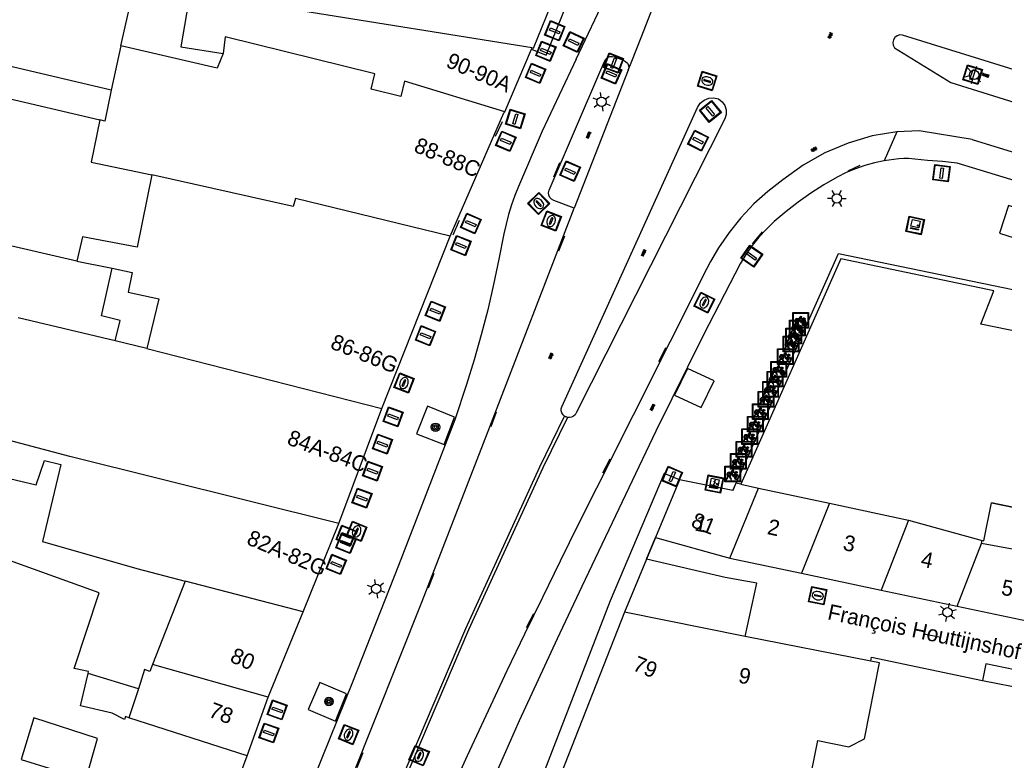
# Model space of a CAD drawing. Header units: metres. Extents: x 93870 to 95789, y 463036 to 464040.
# Tile 95 of 256: x 94023 to 94086, y 463815 to 463862. Entities that reach past the tile are written whole.
import ezdxf
from ezdxf.enums import TextEntityAlignment as Align

# ---------------------------------------------------------------- set-up
doc = ezdxf.new("R2010")
doc.units = ezdxf.units.M
doc.header["$LTSCALE"] = 25.4
for name, color, linetype in [('B_BEBOUWINGSGRENS_0', 1, 'Continuous'), ('B_OVERBOUWLIJN_LIJN_1', 7, 'Continuous'), ('B_TUSSENMUUR_0', 7, 'Continuous'), ('G_GRENS_ALGEMEEN_0', 7, 'Continuous'), ('Q_BOOM_0', 3, 'Continuous'), ('Q_DRUKKNOPPAAL_0', 132, 'Continuous'), ('Q_ELEKTRAKAST_0', 7, 'Continuous'), ('Q_FIETSENREK_0', 6, 'Continuous'), ('Q_GASPUT_0', 7, 'Continuous'), ('Q_INSPECTIE_OF_RIOOLPUT_0', 253, 'Continuous'), ('Q_KOLK_0', 254, 'Continuous'), ('Q_LICHTMAST_0', 2, 'Continuous'), ('Q_LIJNAFWATERING_LIJN_0', 7, 'Continuous'), ('Q_VERKEERSBORDPAAL_0', 40, 'Continuous'), ('Q_VERKEERSREGELINSTALLATIEKAST', 7, 'Continuous'), ('Q_VERKEERSREGELINSTALLATIEPAAL', 40, 'Continuous'), ('S_GBKN_SYMBOOL_GV_GROOT_0', 7, 'Continuous'), ('S_GBKN_SYMBOOL_OV_GROOT_0', 7, 'Continuous'), ('T_MUUR_30CM_0', 10, 'Continuous'), ('T_MUUR_30CM_1', 10, 'Continuous'), ('T_MUUR_30CM_LIJN_1', 10, 'Continuous'), ('V_WEGGRENS_0', 7, 'Continuous'), ('Z_GBKN_HUISNUMMER_0', 252, 'Continuous'), ('Z_STRAATNAAM_0', 252, 'Continuous')]:
    doc.layers.add(name, color=color, linetype=linetype)
doc.layers.add('Q_PAAL_STEEN_0', color=7, linetype='Continuous', true_color=0xa97373)

# ---------------------------------------------------------------- blocks, each defined once
blk = doc.blocks.new('Q_ELEKTRAKAST')
for points in [[(-0.5, 0.5), (0.5, 0.5), (0.5, -0.5), (-0.5, -0.5)], [(-0.262, 0.264), (0.25, 0.264), (0.25, 0.187), (-0.262, 0.187)], [(-0.262, 0.107), (0.25, 0.107), (0.25, -0.332), (-0.262, -0.332)]]:
    blk.add_lwpolyline(points, close=True)
blk.add_lwpolyline([(-0.442, 0.464), (0.438, 0.464, -0.414214), (0.459, 0.442), (0.459, -0.437, -0.414214), (0.438, -0.459), (-0.442, -0.459, -0.414214), (-0.463, -0.437), (-0.463, 0.442), (-0.463, 0.444), (-0.463, 0.446), (-0.463, 0.448), (-0.462, 0.45), (-0.461, 0.451), (-0.46, 0.453), (-0.459, 0.455), (-0.458, 0.456), (-0.457, 0.457), (-0.456, 0.459), (-0.454, 0.46), (-0.453, 0.461), (-0.451, 0.462), (-0.449, 0.462), (-0.447, 0.463), (-0.446, 0.463), (-0.444, 0.464), (-0.442, 0.464)], format="xyb")
blk.add_lwpolyline([(-0.177, 0.001, -1), (-0.177, -0.069, -1)], format="xyb", close=True)
blk.add_lwpolyline([(0.044, 0.088), (-0.056, -0.112), (0.044, -0.112), (-0.056, -0.312)])
blk = doc.blocks.new('Q_VERKEERSREGELINSTALLATIEKAST')
for points in [[(-0.5, 0.5), (0.5, 0.5), (0.5, -0.5), (-0.5, -0.5)], [(-0.262, 0.264), (0.25, 0.264), (0.25, 0.187), (-0.262, 0.187)], [(-0.262, 0.107), (0.25, 0.107), (0.25, -0.332), (-0.262, -0.332)]]:
    blk.add_lwpolyline(points, close=True)
blk.add_lwpolyline([(-0.442, 0.464), (0.438, 0.464, -0.414214), (0.459, 0.442), (0.459, -0.437, -0.414214), (0.438, -0.459), (-0.442, -0.459, -0.414214), (-0.463, -0.437), (-0.463, 0.442), (-0.463, 0.444), (-0.463, 0.446), (-0.463, 0.448), (-0.462, 0.45), (-0.461, 0.451), (-0.46, 0.453), (-0.459, 0.455), (-0.458, 0.456), (-0.457, 0.457), (-0.456, 0.459), (-0.454, 0.46), (-0.453, 0.461), (-0.451, 0.462), (-0.449, 0.462), (-0.447, 0.463), (-0.446, 0.463), (-0.444, 0.464), (-0.442, 0.464)], format="xyb")
blk.add_circle((-0.177, -0.034), 0.0354)
blk = doc.blocks.new('Q_LICHTMAST')
for points in [[(-0.26, 0.15), (-0.52, 0.3)], [(0, 0.3), (0, 0.6)], [(0.26, 0.15), (0.52, 0.3)], [(-0.26, -0.15), (-0.52, -0.3)], [(0, -0.3), (0, -0.6)], [(0.26, -0.15), (0.52, -0.3)]]:
    blk.add_lwpolyline(points)
blk.add_circle((0, 0), 0.3)
blk = doc.blocks.new('Q_VERKEERSREGELINSTALLATIEPAAL')
for points in [[(-0.5, 0.5), (0.5, 0.5), (0.5, -0.5), (-0.5, -0.5)], [(-0.08, 0.333), (0.071, 0.333), (0.071, -0.329), (-0.08, -0.329)]]:
    blk.add_lwpolyline(points, close=True)
blk.add_lwpolyline([(-0.442, 0.464), (0.438, 0.464, -0.414214), (0.459, 0.442), (0.459, -0.437, -0.414214), (0.438, -0.459), (-0.442, -0.459, -0.414214), (-0.463, -0.437), (-0.463, 0.442), (-0.463, 0.444), (-0.463, 0.446), (-0.463, 0.448), (-0.462, 0.45), (-0.461, 0.451), (-0.46, 0.453), (-0.459, 0.455), (-0.458, 0.456), (-0.457, 0.457), (-0.456, 0.459), (-0.454, 0.46), (-0.453, 0.461), (-0.451, 0.462), (-0.449, 0.462), (-0.447, 0.463), (-0.446, 0.463), (-0.444, 0.464), (-0.442, 0.464)], format="xyb")
blk = doc.blocks.new('Q_VERKEERSBORDPAAL')
for points in [[(-0.5, 0.5), (0.5, 0.5), (0.5, -0.5), (-0.5, -0.5)], [(-0.08, 0.333), (0.071, 0.333), (0.071, -0.329), (-0.08, -0.329)]]:
    blk.add_lwpolyline(points, close=True)
blk.add_lwpolyline([(-0.442, 0.464), (0.438, 0.464, -0.414214), (0.459, 0.442), (0.459, -0.437, -0.414214), (0.438, -0.459), (-0.442, -0.459, -0.414214), (-0.463, -0.437), (-0.463, 0.442), (-0.463, 0.444), (-0.463, 0.446), (-0.463, 0.448), (-0.462, 0.45), (-0.461, 0.451), (-0.46, 0.453), (-0.459, 0.455), (-0.458, 0.456), (-0.457, 0.457), (-0.456, 0.459), (-0.454, 0.46), (-0.453, 0.461), (-0.451, 0.462), (-0.449, 0.462), (-0.447, 0.463), (-0.446, 0.463), (-0.444, 0.464), (-0.442, 0.464)], format="xyb")
blk = doc.blocks.new('Q_DRUKKNOPPAAL')
for points in [[(-0.5, 0.5), (0.5, 0.5), (0.5, -0.5), (-0.5, -0.5)], [(-0.08, 0.333), (0.071, 0.333), (0.071, -0.329), (-0.08, -0.329)]]:
    blk.add_lwpolyline(points, close=True)
blk.add_lwpolyline([(-0.442, 0.464), (0.438, 0.464, -0.414214), (0.459, 0.442), (0.459, -0.437, -0.414214), (0.438, -0.459), (-0.442, -0.459, -0.414214), (-0.463, -0.437), (-0.463, 0.442), (-0.463, 0.444), (-0.463, 0.446), (-0.463, 0.448), (-0.462, 0.45), (-0.461, 0.451), (-0.46, 0.453), (-0.459, 0.455), (-0.458, 0.456), (-0.457, 0.457), (-0.456, 0.459), (-0.454, 0.46), (-0.453, 0.461), (-0.451, 0.462), (-0.449, 0.462), (-0.447, 0.463), (-0.446, 0.463), (-0.444, 0.464), (-0.442, 0.464)], format="xyb")
blk = doc.blocks.new('Q_PAAL_STEEN')
for points in [[(-0.5, 0.5), (0.5, 0.5), (0.5, -0.5), (-0.5, -0.5)], [(-0.08, 0.333), (0.071, 0.333), (0.071, -0.329), (-0.08, -0.329)]]:
    blk.add_lwpolyline(points, close=True)
blk.add_lwpolyline([(-0.442, 0.464), (0.438, 0.464, -0.414214), (0.459, 0.442), (0.459, -0.437, -0.414214), (0.438, -0.459), (-0.442, -0.459, -0.414214), (-0.463, -0.437), (-0.463, 0.442), (-0.463, 0.444), (-0.463, 0.446), (-0.463, 0.448), (-0.462, 0.45), (-0.461, 0.451), (-0.46, 0.453), (-0.459, 0.455), (-0.458, 0.456), (-0.457, 0.457), (-0.456, 0.459), (-0.454, 0.46), (-0.453, 0.461), (-0.451, 0.462), (-0.449, 0.462), (-0.447, 0.463), (-0.446, 0.463), (-0.444, 0.464), (-0.442, 0.464)], format="xyb")
blk = doc.blocks.new('Q_INSPECTIE_OF_RIOOLPUT')
blk.add_lwpolyline([(-0.5, 0.5), (0.5, 0.5), (0.5, -0.5), (-0.5, -0.5)], close=True)
for points in [[(-0.442, 0.464), (0.438, 0.464, -0.414214), (0.459, 0.442), (0.459, -0.437, -0.414214), (0.438, -0.459), (-0.442, -0.459, -0.414214), (-0.463, -0.437), (-0.463, 0.442), (-0.463, 0.444), (-0.463, 0.446), (-0.463, 0.448), (-0.462, 0.45), (-0.461, 0.451), (-0.46, 0.453), (-0.459, 0.455), (-0.458, 0.456), (-0.457, 0.457), (-0.456, 0.459), (-0.454, 0.46), (-0.453, 0.461), (-0.451, 0.462), (-0.449, 0.462), (-0.447, 0.463), (-0.446, 0.463), (-0.444, 0.464), (-0.442, 0.464)], [(-0.345, 0.105, 0.380426), (-0.276, -0.18)], [(-0.008, 0.266, 0.240218), (-0.345, 0.105)], [(-0.194, 0.045, 0.853344), (-0.194, -0.032)], [(0.331, 0.111, 0.240191), (-0.008, 0.266)], [(0.185, -0.032, 0.849746), (0.185, 0.045)], [(0.267, -0.176, 0.380426), (0.331, 0.111)], [(-0.276, -0.18, 0.148452), (0.012, -0.257)], [(0.012, -0.257, 0.131742), (0.267, -0.176)]]:
    blk.add_lwpolyline(points, format="xyb")
for points in [[(-0.194, 0.045), (0.185, 0.045)], [(0.185, -0.032), (-0.194, -0.032)]]:
    blk.add_lwpolyline(points)
blk = doc.blocks.new('Q_KOLK')
blk.add_lwpolyline([(-0.5, 0.5), (0.5, 0.5), (0.5, -0.5), (-0.5, -0.5)], close=True)
for points in [[(-0.442, 0.464), (0.438, 0.464, -0.414214), (0.459, 0.442), (0.459, -0.437, -0.414214), (0.438, -0.459), (-0.442, -0.459, -0.414214), (-0.463, -0.437), (-0.463, 0.442, -0.414214), (-0.442, 0.464)], [(-0.345, 0.105, 0.380426), (-0.276, -0.18)], [(-0.008, 0.266, 0.240218), (-0.345, 0.105)], [(-0.194, 0.045, 0.853344), (-0.194, -0.032)], [(0.331, 0.111, 0.240191), (-0.008, 0.266)], [(0.185, -0.032, 0.849746), (0.185, 0.045)], [(0.267, -0.176, 0.380426), (0.331, 0.111)], [(-0.276, -0.18, 0.148452), (0.012, -0.257)], [(0.012, -0.257, 0.131742), (0.267, -0.176)]]:
    blk.add_lwpolyline(points, format="xyb")
for points in [[(-0.194, 0.045), (0.185, 0.045)], [(0.185, -0.032), (-0.194, -0.032)]]:
    blk.add_lwpolyline(points)
blk = doc.blocks.new('Q_GASPUT')
blk.add_lwpolyline([(-0.5, 0.5), (0.5, 0.5), (0.5, -0.5), (-0.5, -0.5)], close=True)
for points in [[(-0.442, 0.464), (0.438, 0.464, -0.414214), (0.459, 0.442), (0.459, -0.437, -0.414214), (0.438, -0.459), (-0.442, -0.459, -0.414214), (-0.463, -0.437), (-0.463, 0.442), (-0.463, 0.444), (-0.463, 0.446), (-0.463, 0.448), (-0.462, 0.45), (-0.461, 0.451), (-0.46, 0.453), (-0.459, 0.455), (-0.458, 0.456), (-0.457, 0.457), (-0.456, 0.459), (-0.454, 0.46), (-0.453, 0.461), (-0.451, 0.462), (-0.449, 0.462), (-0.447, 0.463), (-0.446, 0.463), (-0.444, 0.464), (-0.442, 0.464)], [(-0.345, 0.105, 0.380426), (-0.276, -0.18)], [(-0.008, 0.266, 0.240218), (-0.345, 0.105)], [(-0.194, 0.045, 0.853344), (-0.194, -0.032)], [(0.331, 0.111, 0.240191), (-0.008, 0.266)], [(0.185, -0.032, 0.849746), (0.185, 0.045)], [(0.267, -0.176, 0.380426), (0.331, 0.111)], [(-0.276, -0.18, 0.148452), (0.012, -0.257)], [(0.012, -0.257, 0.131742), (0.267, -0.176)]]:
    blk.add_lwpolyline(points, format="xyb")
for points in [[(-0.194, 0.045), (0.185, 0.045)], [(0.185, -0.032), (-0.194, -0.032)]]:
    blk.add_lwpolyline(points)
blk = doc.blocks.new('Q_FIETSENREK')
for points in [[(-0.5, 0.5), (0.5, 0.5), (0.5, -0.5), (-0.5, -0.5)], [(-0.063, 0.145), (0.184, 0.054), (0.037, -0.093)]]:
    blk.add_lwpolyline(points, close=True)
for points in [[(-0.442, 0.464), (0.438, 0.464, -0.414214), (0.459, 0.442), (0.459, -0.437, -0.414214), (0.438, -0.459), (-0.442, -0.459, -0.414214), (-0.463, -0.437), (-0.463, 0.442), (-0.463, 0.444), (-0.463, 0.446), (-0.463, 0.448), (-0.462, 0.45), (-0.461, 0.451), (-0.46, 0.453), (-0.459, 0.455), (-0.458, 0.456), (-0.457, 0.457), (-0.456, 0.459), (-0.454, 0.46), (-0.453, 0.461), (-0.451, 0.462), (-0.449, 0.462), (-0.447, 0.463), (-0.446, 0.463), (-0.444, 0.464), (-0.442, 0.464)], [(-0.181, 0.106, 0.847256), (-0.324, -0.144)], [(-0.193, 0.075, 0.842492), (-0.305, -0.118)], [(-0.171, 0.065, 0.053288), (-0.193, 0.075)], [(-0.185, -0.134, 0.502492), (-0.147, 0.044)], [(-0.149, 0.089, 0.06236), (-0.181, 0.106)], [(-0.165, -0.161, 0.494489), (-0.125, 0.068)], [(-0.324, -0.144, 0.089606), (-0.421, -0.348)], [(-0.296, -0.162, 0.110942), (-0.375, -0.348)], [(-0.294, -0.105, 0.006942), (-0.305, -0.118)], [(-0.296, -0.162, 0.02458), (-0.283, -0.168)], [(-0.212, -0.105, 0.381614), (-0.294, -0.105)], [(-0.283, -0.168, 0.148109), (-0.198, -0.173)], [(-0.223, -0.136, 0.533998), (-0.276, -0.136)], [(-0.276, -0.136, 0.009682), (-0.271, -0.138)], [(-0.271, -0.138, 0.120201), (-0.218, -0.144)], [(-0.218, -0.144, 0.003554), (-0.223, -0.136)], [(-0.185, -0.134, 0.017985), (-0.212, -0.105)], [(-0.122, -0.348, 0.075837), (-0.198, -0.173)], [(-0.075, -0.348, 0.094234), (-0.165, -0.161)], [(0.095, -0.16, 0.385208), (0.186, -0.333)], [(0.209, -0.054, 0.224648), (0.108, -0.128)], [(0.126, -0.171, 0.376993), (0.197, -0.303)], [(0.212, -0.086, 0.20829), (0.139, -0.139)], [(0.186, -0.333, 1), (0.287, -0.06)], [(0.197, -0.303, 1), (0.276, -0.09)], [(0.287, -0.06, 0.086253), (0.238, -0.051)], [(0.276, -0.09, 0.079305), (0.241, -0.083)]]:
    blk.add_lwpolyline(points, format="xyb")
for points in [[(-0.171, 0.065), (-0.263, -0.038), (-0.239, -0.059), (-0.147, 0.044)], [(0.081, 0.221), (-0.003, 0.252), (-0.149, 0.089)], [(-0.125, 0.068), (-0.086, 0.111), (0.018, -0.131), (0.095, -0.16)], [(0.238, -0.051), (0.229, 0.053), (0.261, 0.093), (0.302, 0.078), (0.314, 0.11), (0.192, 0.155), (0.18, 0.123), (0.231, 0.104), (0.207, 0.076), (-0.04, 0.167), (0, 0.216), (0.07, 0.191), (0.081, 0.221)], [(0.209, -0.054), (0.199, 0.029), (0.057, -0.108)], [(-0.421, -0.348), (-0.375, -0.348)], [(-0.122, -0.348), (-0.075, -0.348)], [(0.057, -0.108), (0.108, -0.128)], [(0.126, -0.171), (0.253, -0.218), (0.241, -0.083)], [(0.139, -0.139), (0.222, -0.17), (0.212, -0.086)]]:
    blk.add_lwpolyline(points)
blk = doc.blocks.new('Q_BOOM')
for radius in [0.27, 0.18, 0.09]:
    blk.add_circle((0, 0), radius)
blk = doc.blocks.new('S_GBKN_SYMBOOL_OV_GROOT')
for points in [[(-0.21875, 0.0625), (0.21875, 0.0625)], [(-0.21875, 0), (0.21875, 0)], [(-0.1875, 0.0625), (-0.1875, 0)], [(-0.125, 0.09375), (-0.125, 0.0625)], [(-0.125, 0), (-0.125, -0.0625)], [(-0.0625, 0.0625), (-0.0625, 0)], [(0, 0.09375), (0, 0.0625)], [(0, 0), (0, -0.0625)], [(0.0625, 0.0625), (0.0625, 0)], [(0.125, 0.09375), (0.125, 0.0625)], [(0.125, 0), (0.125, -0.0625)], [(0.1875, 0.0625), (0.1875, 0)], [(-0.21875, -0.0625), (0.21875, -0.0625)], [(-0.1875, -0.0625), (-0.1875, -0.09375)], [(-0.0625, -0.0625), (-0.0625, -0.09375)], [(0.0625, -0.0625), (0.0625, -0.09375)], [(0.1875, -0.0625), (0.1875, -0.09375)]]:
    blk.add_lwpolyline(points)
blk = doc.blocks.new('S_GBKN_SYMBOOL_GV_GROOT')
for points in [[(-0.1875, 0.03125), (-0.09375, 0.09375)], [(-0.1875, -0.0625), (0.0625, 0.09375)], [(-0.1875, 0.09375), (0.125, -0.09375)], [(-0.1875, 0), (-0.03125, -0.09375)], [(-0.125, -0.09375), (0.1875, 0.09375)], [(-0.0625, 0.09375), (0.1875, -0.0625)], [(0.03125, -0.09375), (0.1875, 0)], [(0.09375, 0.09375), (0.1875, 0.03125)]]:
    blk.add_lwpolyline(points)

msp = doc.modelspace()

# ---------------------------------------------------------------- linework, layer by layer
at = {"layer": 'B_BEBOUWINGSGRENS_0'}
for p, q in [((94029.87, 463860.8), (94030.61, 463864.05)), ((94054.45, 463856.585), (94056.158, 463860.605)), ((94056.158, 463860.605), (94056.192, 463860.686)), ((94018.461, 463858.437), (94028.537, 463856.069)), ((94027.063, 463847.028), (94014.773, 463849.874)), ((94046.575, 463837.616), (94050.963, 463848.629)), ((94075.965, 463847.183), (94069.555, 463832.764)), ((94032.301, 463844.627), (94031.546, 463841.447)), ((94031.546, 463841.447), (94029.518, 463841.928)), ((94043.83, 463830.247), (94046.575, 463837.616)), ((94065.622, 463833.046), (94064.084, 463829.35)), ((94041.537, 463824.59), (94043.83, 463830.247)), ((94064.084, 463829.35), (94068.85, 463828.038)), ((94084.958, 463828.977), (94085.004, 463829.153)), ((94089.223, 463828.171), (94084.958, 463828.977)), ((94068.85, 463828.038), (94073.441, 463827.069)), ((94063.515, 463827.975), (94062.103, 463824.574)), ((94073.441, 463827.069), (94078.539, 463825.992)), ((94033.985, 463826.558), (94031.907, 463821.218)), ((94078.539, 463825.992), (94083.391, 463824.968)), ((94083.391, 463824.968), (94088.11, 463823.972)), ((94039.309, 463819.139), (94041.537, 463824.59)), ((94062.103, 463824.574), (94057.293, 463812.289)), ((94077.865, 463821.45), (94069.827, 463823.016)), ((94030.998, 463819.673), (94027.784, 463820.66)), ((94030.998, 463819.673), (94030.39, 463817.82)), ((94037.957, 463815.377), (94039.309, 463819.139)), ((94034.81, 463806.84), (94037.957, 463815.377))]:
    msp.add_line(p, q, dxfattribs=at)
for points in [[(94056.192, 463860.686), (94056.286, 463860.651), (94059.604, 463868.866)], [(94041, 463863.12), (94034.31, 463864.24), (94033.72, 463860.75), (94036.42, 463860.32)], [(94036.42, 463860.32), (94036.05, 463859.37), (94029.87, 463860.8)], [(94050.963, 463848.629), (94054.379, 463856.532), (94054.45, 463856.585)], [(94028.537, 463856.069), (94027.972, 463853.362), (94031.853, 463852.551)], [(94031.853, 463852.551), (94030.919, 463847.922), (94027.432, 463848.588), (94027.063, 463847.028)], [(94110.145, 463840.475), (94109.898, 463840.49), (94109.834, 463840.197), (94087.962, 463844.672), (94087.512, 463842.477), (94084.91, 463843.011), (94085.749, 463845.123), (94075.965, 463847.183)], [(94029.518, 463841.928), (94029.84, 463843.231), (94028.643, 463843.526), (94029.315, 463846.574)], [(94029.315, 463846.574), (94030.596, 463846.316), (94030.34, 463845.05), (94032.301, 463844.627)], [(94017.08, 463836.59), (94016.6, 463834.57), (94024.45, 463832.73), (94025, 463834.27), (94026.03, 463834.03), (94024.869, 463829.096), (94030.905, 463827.361), (94033.985, 463826.558)], [(94085.603, 463831.567), (94105.041, 463827.576), (94105.245, 463828.487), (94105.833, 463828.363), (94106.265, 463830.512), (94105.663, 463830.663), (94106.337, 463834.004), (94108.463, 463833.54), (94108.409, 463833.251), (94108.647, 463833.187)], [(94069.555, 463832.764), (94069.245, 463832.833), (94069.033, 463832.358), (94065.622, 463833.046)], [(94085.004, 463829.153), (94085.102, 463829.133), (94085.603, 463831.567)], [(94027.784, 463820.66), (94027.81, 463820.77), (94026.9, 463820.97), (94028.49, 463825.82), (94022.45, 463827.98), (94019.9, 463820.2), (94019.01, 463817.18), (94016.21, 463818.05), (94014.39, 463813.14)], [(94069.827, 463823.016), (94070.573, 463826.422), (94068.551, 463826.802), (94063.515, 463827.975)], [(94031.907, 463821.218), (94031.74, 463820.79), (94031.4, 463820.9), (94030.998, 463819.673)], [(94073.19, 463809.91), (94074.48, 463816.36), (94076.46, 463815.96), (94077.466, 463816.478), (94078.437, 463821.341), (94077.865, 463821.45)], [(94030.39, 463817.82), (94030.17, 463817.91), (94030.12, 463817.7), (94029.33, 463818.11), (94027.3, 463818.59), (94027.784, 463820.66)], [(94024.303, 463817.807), (94023.492, 463815.139), (94027.629, 463813.869), (94028.387, 463816.501), (94024.303, 463817.807)]]:
    msp.add_lwpolyline(points, dxfattribs=at)
at = {"layer": 'B_OVERBOUWLIJN_LIJN_1'}
msp.add_line((94064.084, 463829.35), (94063.515, 463827.975), dxfattribs=at)
msp.add_lwpolyline([(94069.033, 463832.358), (94075.799, 463847.513), (94109.898, 463840.49)], dxfattribs=at)
at = {"layer": 'B_TUSSENMUUR_0'}
for p, q in [((94056.192, 463860.686), (94041, 463863.12)), ((94029.87, 463860.8), (94029.268, 463857.977)), ((94027.063, 463847.028), (94029.315, 463846.574)), ((94029.518, 463841.928), (94023.317, 463843.401)), ((94031.546, 463841.447), (94046.575, 463837.616)), ((94068.85, 463828.038), (94070.677, 463832.51)), ((94069.555, 463832.764), (94070.677, 463832.51)), ((94070.677, 463832.51), (94075.236, 463831.539)), ((94075.236, 463831.539), (94073.441, 463827.069)), ((94075.236, 463831.539), (94080.28, 463830.451)), ((94080.28, 463830.451), (94078.539, 463825.992)), ((94080.28, 463830.451), (94085.004, 463829.153)), ((94083.391, 463824.968), (94084.958, 463828.977)), ((94041.537, 463824.59), (94033.985, 463826.558)), ((94069.827, 463823.016), (94062.103, 463824.574)), ((94039.309, 463819.139), (94031.907, 463821.218)), ((94037.957, 463815.377), (94030.39, 463817.82))]:
    msp.add_line(p, q, dxfattribs=at)
for points in [[(94054.45, 463856.585), (94048.029, 463858.548), (94047.789, 463857.577), (94045.902, 463858.044), (94046.142, 463859.015), (94036.545, 463861.387), (94036.42, 463860.32)], [(94029.268, 463857.977), (94022.92, 463859.47), (94019.189, 463860.516)], [(94029.268, 463857.977), (94028.846, 463855.996), (94028.537, 463856.069)], [(94050.963, 463848.629), (94041.051, 463851.048), (94040.911, 463850.538), (94031.853, 463852.551)], [(94043.83, 463830.247), (94026.613, 463834.528), (94017.186, 463837.037), (94017.08, 463836.59)]]:
    msp.add_lwpolyline(points, dxfattribs=at)
at = {"layer": 'G_GRENS_ALGEMEEN_0'}
msp.add_line((94063.515, 463827.975), (94064.084, 463829.35), dxfattribs=at)
msp.add_lwpolyline([(94089.223, 463828.171), (94089.698, 463830.726), (94085.603, 463831.567)], dxfattribs=at)
at = {"layer": 'Q_LIJNAFWATERING_LIJN_0'}
for p, q in [((94054.286, 463855.936), (94053.842, 463855.012)), ((94057.953, 463853.328), (94057.558, 463852.399)), ((94076.421, 463852.814), (94077.193, 463853.179)), ((94051.529, 463849.625), (94051.127, 463848.689)), ((94070.302, 463848.145), (94070.952, 463848.917)), ((94057.907, 463847.696), (94058.284, 463848.645)), ((94064.726, 463841.497), (94064.279, 463840.582)), ((94053.902, 463837.378), (94053.55, 463836.431)), ((94061.174, 463834.363), (94060.698, 463833.458)), ((94049.564, 463826.139), (94049.935, 463827.073)), ((94056.278, 463824.477), (94055.827, 463823.575)), ((94045, 463814.642), (94045.392, 463815.592))]:
    msp.add_line(p, q, dxfattribs=at)
at = {"layer": 'T_MUUR_30CM_0'}
msp.add_lwpolyline([(94077.865, 463821.45), (94077.912, 463821.694), (94085.011, 463820.199)], dxfattribs=at)
at = {"layer": 'T_MUUR_30CM_1'}
msp.add_line((94085.011, 463820.199), (94088.104, 463819.592), dxfattribs=at)
at = {"layer": 'T_MUUR_30CM_LIJN_1'}
msp.add_lwpolyline([(94088.104, 463819.592), (94088.32, 463820.64), (94085.238, 463821.275), (94085.011, 463820.199)], dxfattribs=at)
at = {"layer": 'V_WEGGRENS_0'}
for p, q in [((94062.578, 463859.837), (94063.169, 463861.35)), ((94056.158, 463860.605), (94057.099, 463860.21)), ((94062.348, 463859.248), (94062.578, 463859.837)), ((94062.348, 463859.248), (94058.886, 463850.415)), ((94079.54, 463855.315), (94077.956, 463855.041)), ((94079.54, 463855.315), (94078.722, 463853.446))]:
    msp.add_line(p, q, dxfattribs=at)
for points in [[(94059.012, 463859.949), (94061.003, 463864.161), (94076.166, 463895.542), (94079.35, 463902.618), (94080.507, 463905.478), (94081.598, 463908.363), (94082.116, 463909.831)], [(94063.169, 463861.35), (94066.748, 463870.515), (94067.142, 463871.478)], [(94057.099, 463860.21), (94060.464, 463868.557), (94059.604, 463868.866)], [(94090.418, 463858.232), (94079.903, 463861.497), (94079.725, 463861.506), (94079.555, 463861.453), (94079.413, 463861.345), (94079.319, 463861.193), (94079.282, 463861.019), (94079.309, 463860.842), (94079.396, 463860.686), (94082.996, 463858.46), (94089.819, 463856.327)], [(94059.012, 463859.949), (94056.84, 463855.357), (94055.323, 463851.811), (94055.087, 463851.223), (94054.876, 463850.625), (94054.691, 463850.019), (94054.532, 463849.406), (94054.398, 463848.786), (94054.067, 463847.153), (94053.732, 463845.533), (94053.357, 463843.922), (94052.944, 463842.32), (94052.491, 463840.729), (94052, 463839.149), (94051.243, 463836.871), (94047.638, 463827.552), (94044.702, 463820.09), (94042.252, 463814.018)], [(94060.6, 463859.266), (94060.836, 463859.813), (94060.912, 463859.949), (94061.027, 463860.054), (94061.168, 463860.118), (94061.323, 463860.135), (94061.475, 463860.102), (94062.044, 463859.889), (94062.184, 463859.816), (94062.294, 463859.702), (94062.362, 463859.56), (94062.38, 463859.403), (94062.348, 463859.248)], [(94058.886, 463850.415), (94057.586, 463850.918), (94057.44, 463850.988), (94057.327, 463851.104), (94057.259, 463851.251), (94057.246, 463851.412), (94057.287, 463851.568), (94060.6, 463859.266)], [(94058.274, 463837.118), (94058.175, 463837.21), (94058.103, 463837.325), (94058.066, 463837.455), (94058.064, 463837.59), (94058.098, 463837.721), (94066.785, 463856.869), (94066.959, 463857.134), (94067.204, 463857.335), (94067.498, 463857.453), (94067.814, 463857.478), (94068.123, 463857.407), (94068.355, 463857.229), (94068.523, 463856.99), (94068.613, 463856.712), (94068.615, 463856.42), (94068.53, 463856.14), (94059.022, 463837.326), (94058.95, 463837.209), (94058.848, 463837.116), (94058.725, 463837.054), (94058.59, 463837.028), (94058.453, 463837.039)], [(94084.364, 463854.817), (94080.959, 463855.362), (94079.54, 463855.315)], [(94077.956, 463855.041), (94076.414, 463854.588), (94074.933, 463853.963), (94073.534, 463853.172), (94072.233, 463852.228), (94072.055, 463852.092)], [(94084.364, 463854.817), (94114.662, 463845.499), (94116.615, 463845.021), (94127.239, 463843.104), (94129.002, 463842.78), (94129.596, 463842.638), (94130.184, 463842.473), (94130.765, 463842.285), (94131.339, 463842.076), (94131.904, 463841.844), (94134.696, 463840.6), (94137.387, 463839.32), (94138.826, 463838.657), (94140.273, 463838.012), (94141.727, 463837.384), (94143.189, 463836.774), (94144.658, 463836.182), (94146.177, 463835.592), (94147.706, 463835.028), (94149.244, 463834.49), (94150.791, 463833.977), (94152.346, 463833.49), (94154.135, 463832.838), (94154.431, 463832.751)], [(94078.722, 463853.446), (94078.1, 463853.314), (94077.487, 463853.144), (94076.885, 463852.937), (94076.298, 463852.694), (94075.726, 463852.415), (94074.871, 463851.917), (94074.039, 463851.382), (94073.232, 463850.809), (94072.451, 463850.201), (94071.699, 463849.559), (94071.191, 463849.083), (94070.717, 463848.573), (94070.279, 463848.032), (94069.879, 463847.463), (94069.519, 463846.867), (94067.172, 463842.317), (94064.107, 463836.151), (94062.377, 463832.533), (94059.372, 463826.227), (94057.793, 463822.875), (94055.368, 463817.618), (94053.138, 463812.543), (94050.338, 463806.059)], [(94137.143, 463837.479), (94134.925, 463838.577), (94133.1, 463839.406), (94132.364, 463839.737), (94131.619, 463840.049), (94130.866, 463840.341), (94130.106, 463840.614), (94129.339, 463840.866), (94128.343, 463841.104), (94127.345, 463841.293), (94116.745, 463843.206), (94115.19, 463843.553), (94113.652, 463843.97), (94086.844, 463852.26), (94083.404, 463853.291), (94082.457, 463853.418), (94081.504, 463853.478), (94080.295, 463853.609), (94079.979, 463853.596), (94079.663, 463853.573), (94079.348, 463853.54), (94079.034, 463853.498), (94078.722, 463853.446)], [(94072.055, 463852.092), (94071.277, 463851.495), (94070.382, 463850.689), (94069.555, 463849.814), (94068.799, 463848.875), (94068.121, 463847.88)], [(94042.665, 463809.234), (94044.689, 463814.047), (94049.145, 463825.223), (94053.482, 463836.441), (94058.886, 463850.415)], [(94088.562, 463850.002), (94086.683, 463850.602), (94086.117, 463848.83), (94087.996, 463848.23)], [(94068.121, 463847.88), (94067.605, 463847.002), (94067.38, 463846.557), (94060.32, 463832.508), (94059.155, 463830.181), (94058, 463827.849), (94056.854, 463825.513), (94055.717, 463823.172), (94054.59, 463820.827), (94052.039, 463815.376), (94050.963, 463813.004), (94049.9, 463810.627), (94048.849, 463808.244), (94048.27, 463806.915)], [(94066.143, 463840.162), (94065.32, 463838.459), (94067.021, 463837.664), (94067.853, 463839.377), (94066.143, 463840.162)], [(94048.803, 463835.992), (94050.566, 463835.31), (94051.241, 463837.06), (94049.499, 463837.745), (94048.803, 463835.992)], [(94045.377, 463808.112), (94051.946, 463823.532), (94056.701, 463833.884), (94058.274, 463837.118)], [(94058.453, 463837.039), (94056.882, 463833.799), (94052.129, 463823.451), (94045.562, 463808.035)], [(94058.453, 463837.039), (94058.415, 463837.049), (94058.378, 463837.062), (94058.342, 463837.078), (94058.307, 463837.097), (94058.274, 463837.118)], [(94065.622, 463833.046), (94064.653, 463833.457), (94061.184, 463825.308), (94055.737, 463811.173), (94053.309, 463804.529), (94046.55, 463786.572), (94042.45, 463777.123), (94040.503, 463772.887), (94037.393, 463766.618)], [(94043.624, 463817.612), (94044.328, 463819.359), (94042.602, 463820.067), (94041.871, 463818.338), (94043.624, 463817.612)]]:
    msp.add_lwpolyline(points, dxfattribs=at)
at = {"layer": 'Z_STRAATNAAM_0'}
msp.add_line((94081.275, 463823.2), (94082.254, 463822.994), dxfattribs=at)

# ---------------------------------------------------------------- block references
at = {"layer": 'Q_BOOM_0'}
for p, rotation in [((94050.012, 463836.404), 158.8515056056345), ((94043.194, 463818.859), 68.05172203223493)]:
    msp.add_blockref('Q_BOOM', p, dxfattribs=dict(at, rotation=rotation))
at = {"layer": 'Q_DRUKKNOPPAAL_0'}
for p, rotation in [((94061.413, 463859.706), 159.4770673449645), ((94070.257, 463847.348), 54.89325342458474)]:
    msp.add_blockref('Q_DRUKKNOPPAAL', p, dxfattribs=dict(at, rotation=rotation))
at = {"layer": 'Q_ELEKTRAKAST_0', "rotation": 168.5964206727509}
msp.add_blockref('Q_ELEKTRAKAST', (94067.853, 463832.77), dxfattribs=at)
at = {"layer": 'Q_FIETSENREK_0'}
for p in [(94073.169, 463842.757), (94073.381, 463843.241), (94072.944, 463842.239), (94072.766, 463841.73), (94072.405, 463840.929), (94071.972, 463840.102), (94071.742, 463839.483), (94071.455, 463838.824), (94071.175, 463838.2), (94070.801, 463837.396), (94070.477, 463836.604), (94070.121, 463835.811), (94069.759, 463835.002), (94069.401, 463834.219), (94069.035, 463833.415)]:
    msp.add_blockref('Q_FIETSENREK', p, dxfattribs=at)
at = {"layer": 'Q_GASPUT_0', "rotation": 67.93539189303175}
msp.add_blockref('Q_GASPUT', (94044.975, 463829.747), dxfattribs=at)
at = {"layer": 'Q_INSPECTIE_OF_RIOOLPUT_0'}
for p, rotation in [((94067.402, 463858.565), 162.6780119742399), ((94056.617, 463850.722), 134.2494432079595), ((94057.422, 463849.598), 68.85760708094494), ((94067.221, 463844.385), 63.31924272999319), ((94048.002, 463839.238), 68.275773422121), ((94044.457, 463816.748), 68.02634620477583), ((94048.972, 463815.392), 66.92667491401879)]:
    msp.add_blockref('Q_INSPECTIE_OF_RIOOLPUT', p, dxfattribs=dict(at, rotation=rotation))
at = {"layer": 'Q_KOLK_0', "rotation": 168.0711324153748}
msp.add_blockref('Q_KOLK', (94074.475, 463825.632), dxfattribs=at)
at = {"layer": 'Q_LICHTMAST_0'}
for p, rotation in [((94084.48, 463858.945), 162.6397596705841), ((94060.647, 463857.231), 66.71433253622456), ((94075.698, 463851.044), 30.21892356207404), ((94046.218, 463826.07), 68.52233701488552), ((94082.78, 463824.565), 168.0827785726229)]:
    msp.add_blockref('Q_LICHTMAST', p, dxfattribs=dict(at, rotation=rotation))
at = {"layer": 'Q_PAAL_STEEN_0'}
for p, rotation in [((94057.649, 463861.77), 68.04372145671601), ((94057.08, 463860.458), 68.04372145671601), ((94056.422, 463859.046), 66.98054433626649), ((94055.119, 463856.127), 163.0007891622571), ((94054.522, 463854.7), 66.62402373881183), ((94052.28, 463849.442), 66.62402373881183), ((94051.646, 463848.032), 68.275773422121), ((94050.011, 463843.831), 68.275773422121), ((94049.374, 463842.259), 68.275773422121), ((94047.303, 463837.074), 69.56931334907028), ((94046.619, 463835.326), 69.56931334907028), ((94045.986, 463833.597), 69.56931334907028), ((94045.312, 463831.869), 69.56931334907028), ((94044.3, 463829.49), 67.93539189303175), ((94044.279, 463828.974), 67.93539189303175), ((94043.665, 463827.628), 67.93539189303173), ((94039.888, 463818.324), 70.2324098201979), ((94039.352, 463816.845), 70.2324098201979)]:
    msp.add_blockref('Q_PAAL_STEEN', p, dxfattribs=dict(at, rotation=rotation))
at = {"layer": 'Q_VERKEERSBORDPAAL_0'}
for p, rotation in [((94058.857, 463861.051), 64.70003645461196), ((94067.608, 463856.617), 39.3657333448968), ((94058.629, 463852.789), 66.71433253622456), ((94065.162, 463833.251), 157.0158387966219)]:
    msp.add_blockref('Q_VERKEERSBORDPAAL', p, dxfattribs=dict(at, rotation=rotation))
at = {"layer": 'Q_VERKEERSREGELINSTALLATIEKAST', "rotation": 168.1101614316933}
msp.add_blockref('Q_VERKEERSREGELINSTALLATIEKAST', (94080.709, 463849.318), dxfattribs=at)
at = {"layer": 'Q_VERKEERSREGELINSTALLATIEPAAL'}
for p, rotation in [((94061.272, 463859.011), 66.6624955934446), ((94084.384, 463858.968), 162.6397596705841), ((94066.824, 463854.744), 63.18941087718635), ((94082.398, 463852.664), 172.3617676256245)]:
    msp.add_blockref('Q_VERKEERSREGELINSTALLATIEPAAL', p, dxfattribs=dict(at, rotation=rotation))
at = {"layer": 'S_GBKN_SYMBOOL_GV_GROOT_0'}
for p, rotation in [((94075.291, 463861.466), 65.80183966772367), ((94074.241, 463854.185), 29.48398543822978), ((94057.408, 463840.966), 65.59731500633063)]:
    msp.add_blockref('S_GBKN_SYMBOOL_GV_GROOT', p, dxfattribs=dict(at, rotation=rotation))
at = {"layer": 'S_GBKN_SYMBOOL_OV_GROOT_0'}
for p, rotation in [((94085.236, 463858.917), 162.7499715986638), ((94059.813, 463855.109), 68.59783433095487), ((94063.339, 463847.572), 65.59731500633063), ((94063.905, 463837.685), 63.56891286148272)]:
    msp.add_blockref('S_GBKN_SYMBOOL_OV_GROOT', p, dxfattribs=dict(at, rotation=rotation))

# ---------------------------------------------------------------- texts
at = {"layer": 'Z_GBKN_HUISNUMMER_0', "linetype": 'Continuous'}
for s, rotation, p in [('90-90A', 337, (94052.804, 463859.104)), ('88-88C', 337.1, (94050.78, 463853.674)), ('86-86G', 338.4, (94045.48, 463841.119)), ('84A-84C', 339.5, (94043.098, 463834.879)), ('81', 337.8, (94067.18, 463830.249)), ('1', 349, (94067.012, 463830.229)), ('2', 348.1, (94071.662, 463830)), ('82A-82G', 336.9, (94040.52, 463828.364)), ('3', 348.1, (94076.507, 463828.977)), ('4', 348.1, (94081.481, 463827.926)), ('5', 349.3, (94086.626, 463826.117)), ('80', 336.6, (94037.68, 463821.591)), ('79', 338.2, (94063.447, 463821.072)), ('9', 348.8, (94069.808, 463820.496)), ('78', 339.8, (94036.303, 463818.118))]:
    msp.add_text(s, height=1, rotation=rotation, dxfattribs=at).set_placement(p, align=Align.MIDDLE)
at = {"layer": 'Z_STRAATNAAM_0', "linetype": 'Continuous'}
msp.add_text('François Houttijnshof', height=1, rotation=348.11724, dxfattribs=at).set_placement((94081.275, 463823.2), align=Align.MIDDLE)

doc.saveas('drawing.dxf')
